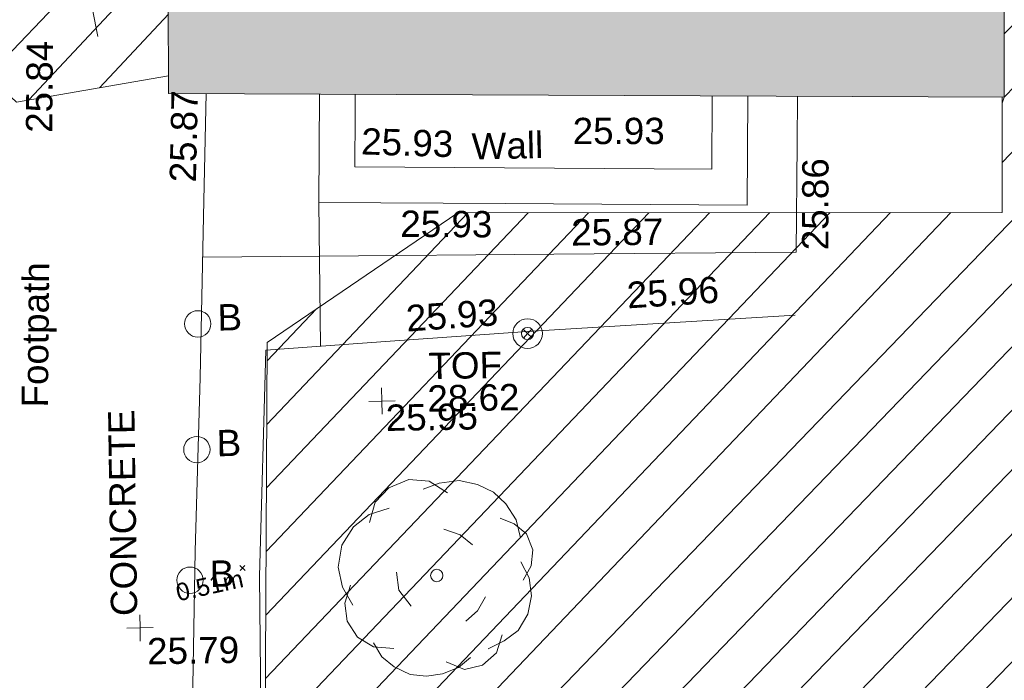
# Model space of a CAD drawing. Header units: millimetres. Extents: x -287732 to 520720, y -103372 to 287754.
# Tile 177 of 256: x -140667 to -126647, y 198267 to 207677. Entities that reach past the tile are written whole.
import ezdxf

# ---------------------------------------------------------------- set-up
doc = ezdxf.new("R2010")
doc.units = ezdxf.units.MM
doc.linetypes.add('IMPORT-UG_ELEC_QLB2 _2_', pattern=[2500, 1500, -300.0000000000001, 0, -50, 150, -300.0000000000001, 0, -200])
doc.linetypes.add('IMPORT-UG_ELEC_STREET LIGHTING_QLB2 _2_', pattern=[2700, 1500, -300.0000000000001, 0, -250, 150, -300.0000000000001, 0, -200])
for name, color, linetype, lineweight, true_color in [('00__TOPO__TOP_OF_FENCE_SYMBOL', 7, 'Continuous', 9, 0x666666), ('00_TOPO_FENCE', 7, 'Continuous', 9, 0x3f7f4f), ('00_TOPO_FOOTPATH', 7, 'Continuous', 9, 0xa50000), ('00_TOPO_FURN_BOLLARD', 7, 'Continuous', 9, 0x666666), ('00_TOPO_LEVEL_SPOT', 7, 'Continuous', 9, 0x666666), ('00_TOPO_TREE', 7, 'Continuous', 9, 0x666666), ('00_UAV_CONCRETE', 9, 'Continuous', 9, 0x808080), ('00_UAV_FENCE', 7, 'Continuous', 9, 0x264c2f), ('00_UAV_FOOTPATH', 7, 'Continuous', 9, 0xa50000), ('00_UAV_FURN_BOLLARD', 7, 'Continuous', 9, 0xff9f7f), ('00_UAV_LEVEL_SPOT', 7, 'Continuous', 9, 0x666666), ('00_UAV_TOP_OF_FENCE', 6, 'Continuous', 9, 0xff00ff), ('00_UAV_WALL', 7, 'Continuous', 9, 0x7c00a5), ('12333-PUM-2D-U-0001-C01 - Rev2_REVIT IMPORT_dwg', 7, 'Continuous', 9, 0x767676), ('A_RHA_Line', 7, 'Continuous', 9, 0x00a600), ('PUM-ELECTRIC-QLB2', 1, 'IMPORT-UG_ELEC_QLB2 _2_', 9, 0xff0000), ('PUM-UNABLE TO SURVEY', 190, 'Continuous', 9, 0x7f00ff)]:
    doc.layers.add(name, color=color, linetype=linetype, lineweight=lineweight, true_color=true_color)
for name, color, linetype, lineweight in [('00_UAV_SURVEY_TEXT', 7, 'Continuous', 9), ('A_RHA_Detail', 7, 'Continuous', 9), ('GEN-TEXT', 7, 'Continuous', 9)]:
    doc.layers.add(name, color=color, linetype=linetype, lineweight=lineweight)
doc.styles.add('Arial_1', font='arial.ttf', dxfattribs={"height": 250})
doc.styles.add('Swis721 Lt BT_2', font='swissl.ttf', dxfattribs={"height": 375})

# ---------------------------------------------------------------- blocks, each defined once
blk = doc.blocks.new('12333-PUM-2D-U-0001-C01 - Rev2_REVIT IMPORT_dwg_MSL_Bollard_2-2077182-Site Location Plan Proposed')
at = {"layer": '00_TOPO_FURN_BOLLARD', "color": 254, "true_color": 0xcccccc}
blk.add_circle((0, 0), 62.50000000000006, dxfattribs=at)
blk = doc.blocks.new('12333-PUM-2D-U-0001-C01 - Rev2_REVIT IMPORT_dwg_MM-2077200-Site Location Plan Proposed')
at = {"layer": '00_TOPO_LEVEL_SPOT', "color": 254, "true_color": 0xcccccc, "flags": 128}
for points in [[(500.0000000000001, 0), (0, 0), (0, 500.0000000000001)], [(0, -500.0000000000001), (0, 0), (-500.0000000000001, 0)]]:
    blk.add_lwpolyline(points, dxfattribs=at)
blk = doc.blocks.new('12333-PUM-2D-U-0001-C01 - Rev2_REVIT IMPORT_dwg_CONIFEROUS_TREE-2077251-Site Location Plan Proposed')
at = {"layer": '00_TOPO_TREE', "color": 254, "true_color": 0xcccccc, "flags": 128}
for points in [[(-1889.403682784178, 1545.875740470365), (-1717.639711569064, 2118.422311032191), (-1316.857112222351, 2519.204910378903), (-744.3105416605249, 2748.223538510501), (-171.763971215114, 2690.968881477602), (343.5279423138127, 2347.440939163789)], [(-343.5279423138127, 2461.950253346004), (114.5093140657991, 2633.714224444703), (687.0558846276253, 2690.968881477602), (1202.347798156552, 2576.459567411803), (1660.385054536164, 2347.440939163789), (2003.912996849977, 2003.912996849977), (2290.18628213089, 1545.875740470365), (2404.695596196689, 1030.583826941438)], [(-2404.695596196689, -801.5651986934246), (-2690.968881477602, -286.2732852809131), (-2805.478195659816, 286.2732852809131), (-2690.968881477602, 916.0745128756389), (-2347.440939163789, 1431.36642628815), (-1889.403682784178, 1774.894368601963), (-1316.857112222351, 1946.658339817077)], [(1832.149025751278, 1603.130397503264), (2232.93162509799, 1431.36642628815), (2576.459567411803, 1145.093141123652), (2748.223538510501, 687.0558846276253), (2690.968881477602, 229.0186282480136), (2461.950253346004, -171.763971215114)], [(229.0186282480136, 1316.857112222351), (687.0558846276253, 1145.093141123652), (1030.583826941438, 858.8198558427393)], [(2404.695596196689, 343.5279423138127), (2633.714224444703, -114.5093140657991), (2690.968881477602, -629.8012275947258), (2576.459567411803, -1145.093141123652), (2290.18628213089, -1603.130397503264), (1889.403682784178, -1889.403682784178), (1431.36642628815, -2118.422311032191)], [(-744.3105416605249, -858.8198558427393), (-1087.838483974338, -400.7825993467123), (-1145.093141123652, 114.5093140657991)], [(-1259.602455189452, -2061.167653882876), (-1832.149025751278, -2003.912996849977), (-2290.18628213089, -1717.639711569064), (-2576.459567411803, -1259.602455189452), (-2633.714224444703, -744.3105416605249), (-2461.950253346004, -229.0186282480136)], [(1374.111769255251, -629.8012275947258), (1145.093141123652, -1030.583826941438), (801.5651986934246, -1316.857112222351)], [(916.0745128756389, -2347.440939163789), (572.5465705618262, -2633.714224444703), (114.5093140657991, -2805.478195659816), (-343.5279423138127, -2862.732852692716), (-801.5651986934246, -2805.478195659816), (-1259.602455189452, -2576.459567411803), (-1603.130397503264, -2290.18628213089), (-1832.149025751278, -1889.403682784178)], [(1832.149025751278, -1717.639711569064), (1660.385054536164, -2232.93162509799), (1259.602455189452, -2576.459567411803), (744.3105416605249, -2690.968881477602), (229.0186282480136, -2461.950253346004)]]:
    blk.add_lwpolyline(points, dxfattribs=at)
at = {"layer": '00_TOPO_TREE', "color": 254, "true_color": 0xcccccc}
blk.add_circle((0, 0), 176.6246020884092, dxfattribs=at)
blk = doc.blocks.new('12333-PUM-2D-U-0001-C01 - Rev2_REVIT IMPORT_dwg_MSL_Bollard_2-2077239-Site Location Plan Proposed')
at = {"layer": '00_TOPO_FURN_BOLLARD', "color": 254, "true_color": 0xcccccc}
blk.add_circle((0, 0), 62.50000000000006, dxfattribs=at)
blk = doc.blocks.new('12333-PUM-2D-U-0001-C01 - Rev2_REVIT IMPORT_dwg_MSL_Node_LineworkTOF-2077248-Site Location Plan Proposed')
at = {"layer": '00__TOPO__TOP_OF_FENCE_SYMBOL', "color": 254, "true_color": 0xcccccc, "flags": 128}
for points in [[(165.3591892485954, 165.3591892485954), (0, 0), (-165.3591892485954, 165.3591892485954)], [(165.3591892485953, -165.3591892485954), (0, 0), (-165.3591892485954, -165.3591892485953)]]:
    blk.add_lwpolyline(points, dxfattribs=at)
at = {"layer": '00__TOPO__TOP_OF_FENCE_SYMBOL', "color": 254, "true_color": 0xcccccc}
for radius in [562.5594001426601, 233.853208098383]:
    blk.add_circle((0, 0), radius, dxfattribs=at)
blk = doc.blocks.new('12333-PUM-2D-U-0001-C01 - Rev2_REVIT IMPORT_dwg_UAV-2077255-Site Location Plan Proposed')
at = {"layer": '00_UAV_LEVEL_SPOT', "color": 254, "true_color": 0xcccccc, "flags": 128}
for points in [[(500.0000000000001, 0), (0, 0), (0, 500.0000000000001)], [(0, -500.0000000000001), (0, 0), (-500.0000000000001, 0)]]:
    blk.add_lwpolyline(points, dxfattribs=at)
blk = doc.blocks.new('12333-PUM-2D-U-0001-C01 - Rev2_REVIT IMPORT_dwg_MGS62954_T2_Galway_ITM_3d_Rev1-2077680-Site Location Plan Proposed')
at = {"layer": '00_TOPO_FENCE', "color": 254, "true_color": 0xcccccc, "flags": 128}
blk.add_lwpolyline([(533768215.8416362, 725757536.2187309), (533768191.1803311, 725754320.3365005), (533768114.3010144, 725751238.9276832), (533768092.3385236, 725747529.8456814), (533768029.1240534, 725743793.2849807), (533768026.670091, 725740809.8511417), (533770682.0758315, 725740753.2846724), (533775716.3029948, 725740630.0719427), (533777256.9058492, 725740597.3050126)], dxfattribs=at)
at = {"layer": '00_TOPO_FOOTPATH', "color": 254, "true_color": 0xcccccc, "flags": 128}
blk.add_lwpolyline([(533767303.1672249, 725757909.6274561), (533767105.5665622, 725752166.8425095), (533767123.0820006, 725747945.7849776), (533767021.4559379, 725743802.2015591), (533767040.9969133, 725740310.2921853), (533766997.6537306, 725736619.7766178), (533766880.0000001, 725736380), (533766790.0000001, 725736100.0000001), (533766700.0000001, 725735700.0000002), (533766670.0000001, 725735420.0000001), (533766660.0000001, 725735210.0000001), (533766700.0000001, 725735100), (533766870, 725734800.0000001), (533767013.2531131, 725734578.510957)], dxfattribs=at)
at = {"layer": '00_UAV_CONCRETE', "color": 254, "true_color": 0xcccccc, "flags": 128}
blk.add_lwpolyline([(533767485.9600952, 725762096.6913267), (533769148.2530694, 725762081.5211567), (533772484.420447, 725762050.9681522), (533775935.3655001, 725762019.3640002), (533775974.7793933, 725763567.1173319), (533775991.8826576, 725764238.7493912)], dxfattribs=at)
at = {"layer": '00_UAV_FENCE', "color": 254, "true_color": 0xcccccc}
blk.add_line((533769139.885732, 725760797.7272825), (533769153.2425001, 725762847.0455002), dxfattribs=at)
at = {"layer": '00_UAV_FENCE', "color": 254, "true_color": 0xcccccc, "flags": 128}
for points in [[(533766049.343, 725765264.1140001), (533765556.343, 725768016.1140002), (533765299.4290524, 725770204.0058656), (533765151.3430001, 725771465.1140001), (533765214.343, 725774952.114), (533765218.0465976, 725775193.8766215), (533765268.343, 725778477.1140002), (533765289.6681775, 725780192.5509583), (533765311.343, 725781936.114), (533765967.1050624, 725785124.2085831), (533766417.3429999, 725787313.1140001)], [(533768215.8416362, 725757536.2187309), (533768359.2425001, 725760756.0455003), (533770132.1299682, 725760850.707321), (533772086.2425, 725760955.0455), (533775125.2194812, 725761089.5275923), (533775905.2425001, 725761124.0455002)]]:
    blk.add_lwpolyline(points, dxfattribs=at)
at = {"layer": '00_UAV_FOOTPATH', "color": 254, "true_color": 0xcccccc, "flags": 128}
blk.add_lwpolyline([(533767303.1672249, 725757909.6274561), (533767419.3655, 725760384.3640002), (533767517.3635145, 725762904.1582536), (533767576.5013469, 725764424.7520202)], dxfattribs=at)
at = {"layer": '00_UAV_WALL', "color": 254, "true_color": 0xcccccc, "flags": 128}
for points in [[(533775288.4308901, 725764254.297573), (533775251.2425002, 725762701.0455), (533771805.9270388, 725762783.5341947), (533769153.2425002, 725762847.0455004), (533769190.1624538, 725764389.0857567)], [(533769698.3572268, 725764377.8532814), (533769691.2782266, 725764082.1838043), (533769673.5817074, 725763343.0510994), (533773933.0165372, 725763241.0705345), (533774755.236901, 725763221.3847075), (533774780.2361171, 725764265.5300484)]]:
    blk.add_lwpolyline(points, dxfattribs=at)
for name, p, xscale, yscale, zscale in [('12333-PUM-2D-U-0001-C01 - Rev2_REVIT IMPORT_dwg_MSL_Bollard_2-2077239-Site Location Plan Proposed', (533767398.3655001, 725761146.3640002), 3, 3, 3), ('12333-PUM-2D-U-0001-C01 - Rev2_REVIT IMPORT_dwg_MSL_Node_LineworkTOF-2077248-Site Location Plan Proposed', (533772092.3429999, 725760926.1139998), 0.375, 0.375, 0.375), ('12333-PUM-2D-U-0001-C01 - Rev2_REVIT IMPORT_dwg_UAV-2077255-Site Location Plan Proposed', (533770000.0000001, 725760000), 0.375, 0.375, 0.375), ('12333-PUM-2D-U-0001-C01 - Rev2_REVIT IMPORT_dwg_MSL_Bollard_2-2077239-Site Location Plan Proposed', (533767354.3655001, 725759356.364), 3, 3, 3), ('12333-PUM-2D-U-0001-C01 - Rev2_REVIT IMPORT_dwg_CONIFEROUS_TREE-2077251-Site Location Plan Proposed', (533770738.2425, 725757503.0455), 0.5, 0.5, 0.5), ('12333-PUM-2D-U-0001-C01 - Rev2_REVIT IMPORT_dwg_MSL_Bollard_2-2077182-Site Location Plan Proposed', (533767224.0277821, 725757497.497059), 3, 3, 3), ('12333-PUM-2D-U-0001-C01 - Rev2_REVIT IMPORT_dwg_MM-2077200-Site Location Plan Proposed', (533766500.9617341, 725756831.1542038), 0.375, 0.375, 0.375)]:
    blk.add_blockref(name, p, dxfattribs=dict(xscale=xscale, yscale=yscale, zscale=zscale))
at = {"layer": '00_TOPO_FURN_BOLLARD', "insert": (533767506.7861019, 725757771.6944089), "char_height": 375, "width": 398.9072968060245, "attachment_point": 1, "line_spacing_factor": 1.005061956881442, "style": 'Swis721 Lt BT_2'}
blk.add_mtext('B', dxfattribs=at)
at = {"layer": '00_TOPO_LEVEL_SPOT', "insert": (533766596.0808528, 725756683.8102245), "char_height": 375, "width": 1495.902363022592, "attachment_point": 1, "line_spacing_factor": 1.005061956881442, "style": 'Swis721 Lt BT_2'}
blk.add_mtext('25.79', dxfattribs=at)
at = {"layer": '00_UAV_CONCRETE', "color": 251, "true_color": 0x666666, "char_height": 375, "width": 1495.902363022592, "attachment_point": 1, "line_spacing_factor": 1.005061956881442, "style": 'Swis721 Lt BT_2'}
for s, insert, rotation in [('25.86', (533776019.6665547, 725762044.9340991), 88.88215646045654), ('25.87', (533772738.9451434, 725762543.8875607), 359.47529332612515)]:
    blk.add_mtext(s, dxfattribs=dict(at, insert=insert, rotation=rotation))
at = {"layer": '00_UAV_FENCE', "color": 251, "true_color": 0x666666, "char_height": 375, "width": 1495.902363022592, "attachment_point": 1, "line_spacing_factor": 1.005061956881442, "style": 'Swis721 Lt BT_2'}
for s, insert, rotation in [('25.96', (533773506.5145847, 725761634.2139739), 2.658910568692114), ('25.93', (533770355.3696095, 725761358.5620514), 3.056357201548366)]:
    blk.add_mtext(s, dxfattribs=dict(at, insert=insert, rotation=rotation))
at = {"layer": '00_UAV_FOOTPATH', "color": 251, "true_color": 0x666666, "char_height": 375, "attachment_point": 1, "line_spacing_factor": 1.005061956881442, "style": 'Swis721 Lt BT_2'}
for s, insert, width, rotation in [('25.84', (533764998.3523666, 725763911.794549), 1495.902363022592, 88.48733343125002), ('25.87', (533767032.223482, 725763173.2149634), 1495.902363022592, 87.77281644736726), ('Footpath', (533764868.7006461, 725760001.8865716), 2436.183848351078, 88.46989210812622)]:
    blk.add_mtext(s, dxfattribs=dict(at, insert=insert, width=width, rotation=rotation))
at = {"layer": '00_UAV_FURN_BOLLARD', "color": 251, "true_color": 0x666666, "char_height": 375, "width": 398.9072968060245, "attachment_point": 1, "line_spacing_factor": 1.005061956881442, "style": 'Swis721 Lt BT_2'}
for insert in [(533767681.1238198, 725761420.5613501), (533767637.1238198, 725759630.5613501)]:
    blk.add_mtext('B', dxfattribs=dict(at, insert=insert))
at = {"layer": '00_UAV_LEVEL_SPOT', "insert": (533770051.8765643, 725759949.1441548), "char_height": 375, "width": 1495.902363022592, "attachment_point": 1, "line_spacing_factor": 1.005061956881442, "style": 'Swis721 Lt BT_2'}
blk.add_mtext('25.95', dxfattribs=at)
at = {"layer": '00_UAV_SURVEY_TEXT', "color": 251, "true_color": 0x666666, "insert": (533766090.6285099, 725757003.9371884), "char_height": 375, "width": 3286.236302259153, "attachment_point": 1, "rotation": 89.82464656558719, "line_spacing_factor": 1.005061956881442, "style": 'Swis721 Lt BT_2'}
blk.add_mtext('CONCRETE', dxfattribs=at)
at = {"layer": '00_UAV_TOP_OF_FENCE', "color": 251, "true_color": 0x666666, "char_height": 375, "attachment_point": 1, "line_spacing_factor": 1.005061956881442, "style": 'Swis721 Lt BT_2'}
for s, insert, width in [('TOF', (533770672.0208023, 725760676.1106071), 1163.479615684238), ('28.62', (533770649.5971605, 725760212.7339023), 1495.902363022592)]:
    blk.add_mtext(s, dxfattribs=dict(at, insert=insert, width=width))
at = {"layer": '00_UAV_WALL', "color": 251, "true_color": 0x666666, "char_height": 375, "attachment_point": 1, "line_spacing_factor": 1.005061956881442, "style": 'Swis721 Lt BT_2'}
for s, insert, width, rotation in [('25.93', (533772787.0952061, 725763987.6954595), 1495.902363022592, 359.03168818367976), ('25.93', (533769780.5851049, 725763894.5627518), 1495.902363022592, 357.21958015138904), ('Wall', (533771341.0762428, 725763791.9792938), 1130.237340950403, 0.3682163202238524), ('25.93', (533770311.3856267, 725762710.3910826), 1495.902363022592, 358.6284706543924)]:
    blk.add_mtext(s, dxfattribs=dict(at, insert=insert, width=width, rotation=rotation))
blk = doc.blocks.new('12333-PUM-2D-U-0001-C01 - Rev2_REVIT IMPORT_dwg-1620468-Site Location Plan Proposed')
at = {"layer": 'PUM-UNABLE TO SURVEY', "true_color": 0xffffd4}
h = blk.add_hatch(dxfattribs=at)
h.set_pattern_fill('FP_12', style=0, pattern_type=2)
h.set_pattern_definition([(45, (-533641079.65, -725615854.3560001), (-441.9417382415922, 441.9417382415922), [])])
h.paths.add_polyline_path([(140970.3501529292, 120250.643821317), (146061.3501528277, 120366.6438213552), (148091.0699788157, 121467.5355084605), (149767.1471665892, 121400.7882925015), (149826.3501529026, 121708.6438212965), (151731.350152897, 121403.8438213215), (151716.9389013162, 121323.1408124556), (153551.3057733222, 121250.0899514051), (153560.1501529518, 121480.0438212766), (155503.2501529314, 121480.0438212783), (155503.2501529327, 121172.3567455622), (157605.3501529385, 121088.6438213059), (157065.3501529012, 144482.6438213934), (175086.350152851, 144480.6438212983), (176746.3501528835, 146023.6438213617), (172843.7316528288, 147528.9658213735), (173338.6739911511, 175796.3692980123), (140026.0186528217, 176401.9833213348), (140028.2829734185, 176531.7061614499), (138356.741365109, 176568.5343297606), (138112.5926718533, 163525.9954559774), (137857.9316529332, 148319.2853214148), (137827.9418640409, 148319.8087951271), (137797.2156320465, 146678.3983150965), (130049.3501528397, 146808.6438212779), (127301.3501529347, 145010.6438213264), (126845.3501529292, 124909.6438213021), (140019.3501529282, 124510.6438213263), (140924.4375823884, 120456.3089638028)])
h.paths.add_polyline_path([(142549.2501529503, 122013.4438213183), (141939.6501528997, 128109.4438213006), (145140.0501528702, 128414.243821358), (145711.5501528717, 122318.2438213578), (143523.3984174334, 122107.3376299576)])
h.paths.add_polyline_path([(156227.1501528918, 122394.4438213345), (156227.1501528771, 122799.1296352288), (149501.6245217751, 123012.8231277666), (149504.2240842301, 123174.8324217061), (149445.3501529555, 122546.8438213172), (148264.2501528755, 122623.0438212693), (148378.550152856, 123842.2438212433), (149559.6501529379, 123766.0438213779), (149517.1038931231, 123312.2170499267), (152873.8338432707, 123055.7519301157), (156227.1501528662, 123099.0105069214), (156227.1501528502, 123537.4438213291), (157370.1501528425, 123537.4438212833), (157370.1501528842, 122394.4438212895), (156679.7991877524, 122394.4438213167)])
h.paths.add_polyline_path([(135386.4501529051, 126509.2438213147), (129290.4501528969, 126661.6438213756), (129366.6501529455, 129404.8438212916), (135462.6501529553, 129252.4438213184)])
h.paths.add_polyline_path([(133748.1501529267, 131005.0438212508), (130700.1501528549, 131309.8438213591), (131385.9501529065, 137405.8438213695), (134395.8501528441, 137101.0438213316), (133774.8328444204, 131256.1750353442)])
h.paths.add_polyline_path([(123791.3501529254, 148495.6438213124), (125962.8758490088, 148831.2361022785), (126057.907814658, 154829.4881495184), (124252.3501529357, 176312.6438213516), (119637.3501528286, 179332.6438213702), (91445.35015290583, 180677.6438213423), (91482.35015291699, 179887.643821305), (123767.2119867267, 148519.0968936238)])
h.paths.add_polyline_path([(195364.0617147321, 187389.5906704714), (138295.3501528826, 199555.6438213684), (100054.3501528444, 198088.6438213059), (99954.35015286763, 197228.6438213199), (107251.4784825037, 197782.5141120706), (122069.3501528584, 198129.6438213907), (132241.3501528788, 197737.6438212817), (136290.3501528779, 198486.6438213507), (136971.651110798, 197569.6615461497), (136433.5006318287, 189862.6526837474), (173568.1456173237, 188304.2714601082), (173574.3584918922, 188602.3933637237), (183059.4321529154, 188452.4238212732), (183056.4645273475, 188282.4086663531), (185602.4321528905, 188263.4238213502), (185594.3357990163, 187799.5840185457), (194908.7873000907, 187408.6965781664)])
at = {"layer": 'GEN-TEXT', "color": 253, "true_color": 0xaaaaaa}
for p, q in [((126859.9948137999, 141768.2884823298), (126930.7054919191, 141838.999160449)), ((126930.7054919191, 141768.2884823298), (126859.9948137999, 141838.999160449))]:
    blk.add_line(p, q, dxfattribs=at)
at = {"layer": 'PUM-UNABLE TO SURVEY', "color": 7, "true_color": 0xffffd4, "flags": 128}
for points in [[(125962.8758490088, 148831.2361022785), (123791.3501529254, 148495.6438213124), (91482.35015291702, 179887.643821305)], [(149767.1471665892, 121400.7882925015), (148088.3501528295, 121467.6438213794), (146061.3501528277, 120366.6438213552), (140970.3501529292, 120250.643821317), (140019.3501529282, 124510.6438213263), (126845.3501529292, 124909.6438213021), (127301.3501529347, 145010.6438213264), (130049.3501528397, 146808.6438212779), (137797.2156320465, 146678.3983150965), (137827.9444721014, 148319.9481190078)]]:
    blk.add_lwpolyline(points, dxfattribs=at)
blk.add_blockref('12333-PUM-2D-U-0001-C01 - Rev2_REVIT IMPORT_dwg_MGS62954_T2_Galway_ITM_3d_Rev1-2077680-Site Location Plan Proposed', (-533641079.6498471, -725615854.3561786))
at = {"layer": 'PUM-ELECTRIC-QLB2', "insert": (126396.8696666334, 141685.4970463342), "char_height": 250, "width": 1160.025439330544, "attachment_point": 2, "rotation": 11.45778992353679, "line_spacing_factor": 0.9417779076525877, "style": 'Arial_1'}
blk.add_mtext('0.51m', dxfattribs=at)

msp = doc.modelspace()

# ---------------------------------------------------------------- hatches: boundary and pattern name
at = {"layer": 'A_RHA_Detail', "true_color": 0xc0c0c0}
h = msp.add_hatch(color=9, dxfattribs=at)
h.paths.add_polyline_path([(-80880.60083809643, -68502.79057078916), (-80400.865924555, -68483.41509113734), (-80400.865924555, -62984.64684185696), (-24474.85765177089, -63009.32043784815), (-24456.14471271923, -50840.30023858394), (-36622.55041039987, -50831.65104353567), (-36622.55041039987, -44228.57792613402), (-50959.0526582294, -44218.38599194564), (-50959.0526582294, -42573.78171514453), (-54563.9325804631, -42571.21897729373), (-54565.69773352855, -45054.17447474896), (-92408.82109321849, -45027.27149621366), (-92411.78875845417, -49201.74309222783), (-100061.9988811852, -49201.74309222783), (-100052.2214449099, -64852.82557838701), (-86120.90825229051, -64852.82557838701), (-86092.1662649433, -62957.90041523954), (-84861.10047608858, -62957.90041523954), (-84854.79052929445, -68240.109737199), (-80870.60226892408, -68240.10973722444)])
h.paths.add_polyline_path([(-137238.9269902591, -68461.9384092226), (-132719.7426408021, -68433.0633692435), (-132847.0731201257, -62850.04282283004), (-130454.6837966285, -62916.63108078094), (-130498.2830220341, -61355.85393642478), (-117581.136331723, -61423.42893438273), (-117492.3908565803, -49183.91309190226), (-125136.5200282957, -49178.47881952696), (-125133.572703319, -45032.61887136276), (-163007.1824077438, -45005.6942194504), (-163007.1824076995, -44090.2963411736), (-163123.8521269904, -44090.21339942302), (-163122.6389897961, -42383.75184302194), (-166563.8543419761, -42383.75184298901), (-166565.034908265, -44044.39824208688), (-193158.4656786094, -44025.49275805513), (-193195.152889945, -62863.65652504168), (-137269.7106414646, -62916.63108078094), (-137254.3708868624, -65679.90523788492)])
h.paths.add_polyline_path([(120310.9497607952, -32334.28230164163), (120312.4652266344, -31610.73011961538), (133451.2244789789, -31638.24899384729), (133469.2230092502, -19717.98315780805), (121295.7536929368, -19692.48606430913), (121319.8434528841, -8190.941560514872), (112277.0825930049, -8172.001674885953), (112263.1770823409, -14811.1234547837), (78285.85310969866, -14739.95861438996), (78292.82277619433, -8167.077575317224), (75241.99098605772, -8160.673431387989), (69355.76844233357, -8152.931592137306), (69353.6659720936, -9156.74635762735), (68372.60878945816, -9154.691552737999), (68372.60878945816, -13705.52853215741), (69333.7233474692, -13707.54156770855), (69325.07112547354, -16249.53369228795), (66623.4489111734, -16249.53369228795), (66619.79243935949, -17995.29925530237), (65989.07757494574, -17995.2992552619), (65985.44262772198, -19730.78799483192), (57152.23993377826, -19712.28702421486), (57127.42535098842, -31559.89463417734), (70277.87165424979, -31587.43801817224), (70277.87165431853, -32271.7414715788), (78263.96947909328, -32285.12944888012), (78266.62661740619, -31019.79372153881), (112335.8856506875, -31091.15111860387), (112335.8856506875, -32317.57330553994), (119781.4233959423, -32333.17321913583)])
h.paths.add_polyline_path([(7503.717409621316, -1791.439263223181), (15482.43097392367, -674.0213231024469), (15484.0826588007, 148.1327206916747), (56188.28042539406, 205.5276654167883), (56155.84326007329, 14338.3166313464), (18016.62665935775, 14236.48149539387), (17967.9025208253, 34313.18372071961), (21727.10644863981, 34324.0692624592), (21708.90974962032, 40608.10218321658), (18009.66447159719, 40608.10218321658), (17995.54603706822, 45483.75063442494), (9770.084204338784, 45420.6329473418), (3966.213879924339, 45446.76585222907), (3984.771235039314, 14176.56786832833), (1023.062455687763, 14176.56786837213), (-276.5134647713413, 14190.52623461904), (-231.6790044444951, 5968.135265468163), (-226.4491536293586, 193.7444677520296), (553.0869992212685, 183.4716499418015), (7477.609307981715, 143.2867586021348), (7488.638446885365, -674.0213231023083)])
h.paths.add_polyline_path([(77755.59663317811, 53.47451145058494), (77729.51881611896, 1699.844979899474), (94464.47132486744, 1659.976083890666), (94606.37913471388, 17991.390236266), (88810.4190114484, 18015.03260816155), (88799.89418497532, 14436.74271609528), (69413.88950349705, 14457.8773889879), (69377.35724448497, 99.62816357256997), (75241.99098605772, 67.32134432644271)])
h.paths.add_polyline_path([(61252.12079701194, 46453.95617366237), (105774.7348988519, 46472.68783506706), (105768.2642198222, 61852.61234306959), (92285.13876309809, 61852.61234306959), (92308.59670399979, 65784.30757140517), (96107.4668000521, 65767.60445243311), (96059.68081117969, 75209.20847378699), (101084.8427276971, 75071.88872764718), (104988.0046543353, 74765.36560406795), (108403.6894220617, 74363.8408943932), (112009.2703903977, 73787.25420861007), (115645.3524815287, 73049.69667206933), (116890.8108051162, 72761.69136252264), (120208.9929833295, 71893.18353872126), (120865.241739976, 71703.68484519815), (124135.6329506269, 70669.67317906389), (127435.6253142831, 69480.50055823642), (127820.4368670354, 69394.93141813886), (128274.3081769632, 69331.69585753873), (128731.8791144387, 69306.66104516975), (129189.9401488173, 69320.00258290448), (129645.2782985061, 69371.62688826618), (130094.6997111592, 69461.17185603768), (130535.0520071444, 69588.00939074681), (130963.246434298, 69751.24981927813), (131376.2795165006, 69949.74812590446), (131771.2541232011, 70182.11198903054), (132162.5575600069, 70460.5404660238), (132496.0921583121, 70741.69081113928), (132820.871367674, 71064.98072578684), (133117.4593294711, 71414.31364272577), (133383.77568926, 71787.23923950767), (133616.5473239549, 72178.5372844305), (133817.1647262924, 72590.54524898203), (133982.6025969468, 73017.89547513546), (134111.7005086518, 73457.59040801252), (134203.5529320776, 73906.54590458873), (134257.5155883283, 74361.61286216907), (134272.5462649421, 74819.5993153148), (134250.5259875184, 75277.29281745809), (134189.6227572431, 75731.48297747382), (134090.9274700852, 76178.98397757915), (133955.1324028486, 76616.65691993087), (133783.1900598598, 77041.43184345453), (133576.3064937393, 77450.32925647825), (133335.932843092, 77840.48103920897), (133063.7551572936, 78209.15055532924), (132761.6825665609, 78553.75185442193), (132431.8338935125, 78871.8678050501), (132076.5227905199, 79161.26705197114), (131698.2415080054, 79419.91966861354), (131299.6434187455, 79646.01139197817), (131093.5942456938, 79746.34209763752), (132146.0467355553, 83110.22226145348), (122787.7632953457, 86282.54285518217), (121604.3555412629, 82800.3591886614), (117095.9864227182, 83870.84033785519), (116841.9598400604, 83526.35449572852), (116120.5435466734, 91221.93611972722), (110237.7341284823, 91274.27491021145), (110194.3680786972, 90435.39030214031), (104988.0046543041, 90486.49901390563), (104973.2761846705, 94309.82427956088), (103746.1314668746, 94309.8242795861), (103839.9937121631, 122852.1474271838), (96365.09202306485, 122931.9599470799), (96350.3400238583, 123952.4168585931), (104555.5505249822, 123902.1925226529), (104607.3234458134, 120248.5396156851), (125502.5015002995, 120134.1933400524), (125662.0200253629, 137657.3796882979), (114479.5865733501, 137699.2256881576), (114382.306264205, 129149.9458158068), (104644.159003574, 129187.9975073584), (104577.9931702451, 126217.3903144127), (101184.4926406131, 126159.1566967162), (101264.6166812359, 135959.2655565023), (89967.23178808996, 135988.8856164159), (89927.63362986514, 125823.6463181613), (93630.53562302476, 125840.7948842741), (93580.65688892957, 122931.9599470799), (88697.38835376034, 122904.7310126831), (88679.3898954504, 95739.09143775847), (86378.25848996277, 95739.09143775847), (86378.18187189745, 96178.1008337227), (83279.50743284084, 96200.92083327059), (83273.62493422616, 95735.74732133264), (70169.67509619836, 95733.22421950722), (70166.26842742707, 96272.07409347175), (66674.99731294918, 96257.14073655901), (66654.74538556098, 95755.71092136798), (65784.77231079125, 95755.71092136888), (65887.65094984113, 117470.630565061), (53473.3427162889, 117487.9046429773), (53434.44066309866, 98570.46349063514), (40649.41626916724, 98570.46349063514), (40610.16711559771, 94406.01479078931), (38853.82372868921, 94410.36303440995), (38848.65589191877, 89463.65332729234), (40612.46601912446, 89518.45976927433), (40665.38257362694, 86257.73741128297), (38372.19584460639, 86305.72309285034), (38369.79374539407, 76901.0507917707), (50937.9512507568, 76944.40198294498), (50922.88567286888, 74598.78180889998), (56484.9061132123, 74588.85093771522), (56484.9061132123, 75194.85181995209), (92465.4037153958, 75233.0258166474), (92645.92783662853, 71766.64845094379), (89810.55521366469, 69362.83965827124), (85313.16173974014, 69360.94750420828), (85313.16173974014, 66907.4050808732), (75210.14498263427, 66903.15451589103), (75210.14498263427, 63815.70944550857), (70819.40014309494, 63815.70999200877), (70819.21601505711, 64253.35708059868), (69456.83415683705, 64253.35708059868), (69455.7195737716, 66901.99623166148), (61303.32856759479, 66898.5668068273), (61304.56054988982, 63970.32021231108), (70500.41048208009, 63970.32021219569), (70500.4088543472, 61852.59006207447), (61245.6438848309, 61848.69637488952), (61252.03558504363, 46656.49344428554)])
h.paths.add_polyline_path([(-17153.16561239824, 48569.32684293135), (-17153.16561224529, 60770.38083685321), (-29362.88357759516, 60774.70428694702), (-29362.88357759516, 67399.20394580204), (-43507.24466814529, 67405.01911303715), (-43488.5313307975, 69093.07334175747), (-45766.41866231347, 69109.32868388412), (-45794.3462003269, 67405.01911303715), (-47272.11273194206, 67404.2124544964), (-47272.44887633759, 66454.91798908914), (-86004.56386332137, 66468.63299519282), (-86006.66970787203, 60521.58362721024), (-92662.87722510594, 60521.58362721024), (-92665.2138765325, 50184.35611932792), (-79752.0168396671, 50179.78309939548), (-79752.016597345, 48591.4932381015), (-17157.7163123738, 48569.32845417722)])
h.paths.add_polyline_path([(-201056.4185878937, 48628.75479108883), (-138377.9751621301, 48634.64535779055), (-138377.9751621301, 50133.28201003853), (-125467.710581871, 50134.49626164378), (-125468.6909603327, 60566.1903686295), (-132186.8595614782, 60565.86652591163), (-132187.4203588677, 66533.0197876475), (-170643.3098734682, 66805.61809689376), (-170643.3098732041, 67738.78475848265), (-200340.0100486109, 67488.93693764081), (-200348.7171487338, 60827.78025104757), (-201057.5650552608, 60827.71357558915), (-201056.6510294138, 51102.04313372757)])
h.paths.add_polyline_path([(-240051.5126725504, 54769.19491160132), (-239444.490259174, 54811.10754483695), (-239186.5396223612, 54841.92927608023), (-238764.8191577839, 54940.98166103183), (-238382.4735933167, 55122.46891388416), (-237990.3402229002, 55354.87497234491), (-237269.2031023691, 55936.21515020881), (-237032.4836384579, 56225.56611516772), (-236793.0039602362, 56569.31473944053), (-236554.5880578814, 57004.26389721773), (-236432.7219585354, 57267.46508908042), (-236300.081527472, 57753.26238983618), (-236250.7285154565, 58017.17885684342), (-236235.6490609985, 58516.21786804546), (-236233.2538429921, 58987.85640053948), (-236213.7029795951, 59823.48083769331), (-236363.8287855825, 59820.86038205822), (-236634.0279869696, 60698.06075827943), (-236391.9547756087, 61432.19726339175), (-236225.4740089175, 61435.10319600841), (-236201.6036569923, 62637.68779596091), (-232563.5271750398, 62639.28734435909), (-232563.5271750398, 63049.03842404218), (-232732.1945866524, 63049.15302218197), (-232860.1521277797, 63457.95890274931), (-232731.606808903, 63914.24862697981), (-232560.8209656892, 63914.24862697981), (-232515.1276847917, 70598.00033009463), (-240628.6947849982, 70598.85496273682), (-240629.7923196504, 72350.98321577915), (-246412.6011212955, 72347.36085933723), (-246412.6011212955, 70616.45923936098), (-254449.5805725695, 70618.60952619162), (-254454.637144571, 70754.06491720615), (-254469.7140363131, 73191.66276250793), (-263883.2532625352, 73267.83063688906), (-263902.4181505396, 68260.74348553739), (-263714.8217520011, 68259.82096572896), (-263552.9672900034, 67819.65434396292), (-263719.0883117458, 67392.2068408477), (-263913.6298699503, 67392.20684284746), (-263956.7001913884, 58633.76423459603), (-260181.1963171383, 58611.22607638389), (-260192.3146983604, 56354.25111579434), (-257184.684388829, 56339.46086021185), (-257213.4419957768, 57092.93866021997), (-257338.5163846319, 57093.27331223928), (-257471.0109294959, 57531.74572308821), (-257338.5163845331, 58062.22513696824), (-257203.4956297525, 58064.06881289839), (-257173.5751889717, 58598.54056692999), (-256478.2273617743, 58575.27357994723), (-256478.2273617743, 58788.51859473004), (-256013.0091299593, 58911.92701534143), (-255397.0786664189, 58780.99767617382), (-255397.0786664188, 58595.982422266), (-243809.885361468, 58585.92793201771), (-243805.3570672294, 58352.04527760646), (-243740.939469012, 57884.52572680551), (-243619.0830608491, 57421.84877545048), (-243424.3877545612, 56943.65915412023), (-243247.1437899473, 56608.24157713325), (-243003.0710579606, 56249.99021479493), (-242732.2093200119, 55932.75703082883), (-242371.7230178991, 55603.12658811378), (-242141.255125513, 55424.88676767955), (-241804.9643037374, 55216.88439822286), (-241529.4640827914, 55077.02869055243), (-241100.6275144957, 54917.18295003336), (-240836.2134980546, 54840.82833176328), (-240453.4486195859, 54788.60784130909), (-240218.9578693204, 54777.28227442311)])
h.paths.add_polyline_path([(40276.69022552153, 59895.36417752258), (40328.62676029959, 69196.9439153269), (36588.99968785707, 69217.8245910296), (36619.46637569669, 74674.25962428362), (32264.36460078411, 74687.02318924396), (32233.48293867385, 69156.26826306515), (11916.69390495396, 69269.70959686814), (11966.66200111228, 78218.75165974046), (29087.509017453, 78123.15526808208), (29143.44567205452, 88141.1370047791), (15719.348796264, 88216.09212953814), (15732.60379610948, 90589.9978889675), (4594.294101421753, 90652.19003489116), (4525.129359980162, 78265.12250449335), (10096.76365553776, 78234.01258731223), (10077.43887221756, 74773.03821910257), (4547.641142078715, 74803.91453678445), (4465.579974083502, 60107.1600234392), (19125.89094760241, 60025.30234268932), (19139.86249374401, 62527.53804644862), (31738.59196305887, 62457.19146404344), (31724.55430858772, 59943.11609815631), (38369.79364225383, 59906.01157293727)])
h.paths.add_polyline_path([(-246083.0241259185, 72334.29150213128), (-246083.0594797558, 72334.30275087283), (-246208.2905500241, 72334.29150213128)])
h.paths.add_polyline_path([(-114575.3004830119, 112178.0758695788), (-114575.3246435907, 112178.0758695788), (-114707.2752166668, 115801.5811617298)])
h.paths.add_polyline_path([(-154699.9178765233, 101760.4080976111), (-114382.050333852, 101776.0542914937), (-114382.050333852, 106926.9360164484), (-113755.641395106, 106927.1792101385), (-113757.5507412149, 111847.2721531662), (-114431.6837526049, 111847.2721531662), (-114431.8097758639, 112178.0758695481), (-114575.3004830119, 112178.0758695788), (-114578.9984943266, 121707.2390833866), (-123056.9849702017, 121707.2390833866), (-123068.8201032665, 156452.7036899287), (-119381.2340625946, 156454.1348067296), (-119381.2340625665, 160165.8597952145), (-115501.031452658, 160167.3662801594), (-115503.3750945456, 166206.5793118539), (-132411.7987151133, 166599.6604729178), (-132411.8243278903, 166665.6603411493), (-135275.0124468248, 166664.5490317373), (-135275.0124468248, 166628.1883101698), (-135911.3205076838, 166628.1944502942), (-135911.3479256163, 166352.1604668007), (-152521.1633846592, 166345.7146753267), (-152518.3680955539, 159142.6836790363), (-150699.3133726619, 159117.9265656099), (-150758.5477087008, 122560.691203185), (-151059.2005266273, 122560.691203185), (-151061.0981347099, 121302.4374932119), (-154138.3148337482, 121372.6012653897), (-154138.3148337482, 121865.1834517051), (-154704.3888425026, 121867.2611370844), (-154688.5451973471, 119352.3937021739), (-154745.5933227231, 119352.3715636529), (-154745.5763474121, 118722.1532660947), (-160794.1544526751, 118748.7442832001), (-160794.1544526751, 119410.5425977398), (-163852.1622693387, 119422.408321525), (-163855.0715294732, 118762.2003111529), (-167568.6765459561, 118778.5256058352), (-166634.6619849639, 124395.1277019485), (-166930.050559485, 124500.0918161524), (-167568.6765459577, 124707.6250903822), (-168028.2173235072, 124841.3808647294), (-168630.5006276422, 124991.3056740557), (-169238.2056069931, 125117.4693074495), (-169850.3952285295, 125219.6772876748), (-170466.1255403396, 125297.7720169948), (-171089.11025998, 125351.8553033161), (-171704.4065937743, 125381.1774255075), (-172325.0479971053, 125386.3595015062), (-172782.2248668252, 125374.5832362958), (-173401.7764235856, 125337.4554476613), (-174109.844898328, 125263.4341236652), (-174634.1213722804, 125190.4100126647), (-175245.0145766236, 125080.719099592), (-176047.1958093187, 124895.7675260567), (-176665.4852587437, 124724.7228134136), (-177045.3001228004, 124609.1129151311), (-177631.5127792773, 124405.2077276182), (-176665.4852586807, 118818.5158794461), (-177558.9402083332, 118822.4435768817), (-177662.2853368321, 125263.4341236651), (-176365.3912351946, 126542.9270807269), (-159462.2970490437, 126319.910391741), (-157057.7396790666, 128609.0850976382), (-157060.6673204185, 136153.1661957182), (-158638.8016610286, 137740.2441626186), (-159352.3735831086, 137740.2441626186), (-161634.4140634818, 140201.1078539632), (-168727.9404945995, 140256.8191146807), (-171035.0401161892, 137942.8847305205), (-174184.1459014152, 137942.8847305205), (-176460.1167434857, 140292.2858551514), (-177341.6856934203, 140292.2858551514), (-177341.7113613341, 140358.4281613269), (-183428.5803825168, 140356.0660244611), (-185921.6385985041, 137917.4639994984), (-185921.6385985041, 131757.3091155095), (-186906.8767412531, 131756.9267733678), (-187725.3914540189, 130809.9989183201), (-187724.058890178, 127376.1828148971), (-186481.0281350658, 126304.5577463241), (-186479.4846754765, 122327.2959175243), (-185176.2828158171, 121059.4673825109), (-180304.1129154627, 121059.4673824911), (-180304.1136492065, 118802.0484409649), (-193555.3706955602, 118802.0484409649), (-193555.368699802, 133117.8341649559), (-192593.6442938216, 133118.2073819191), (-192593.6442938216, 134200.8158367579), (-192224.6284783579, 134200.9592041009), (-192225.5653014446, 136615.0101267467), (-192595.0012460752, 136615.0101267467), (-192595.4357332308, 137734.4745165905), (-193589.2709668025, 137734.4746851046), (-193589.2685988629, 147474.570583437), (-193163.2062206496, 147492.8644732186), (-192765.7252967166, 147531.087133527), (-192359.9383250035, 147589.5931622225), (-192199.8207947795, 147616.5827294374), (-191882.7548926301, 147682.9245600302), (-191568.5380070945, 147761.6632019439), (-191257.654638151, 147852.677242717), (-190828.6072909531, 148002.2045655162), (-190647.7999969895, 148070.9514233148), (-190349.7690789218, 148197.8750094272), (-190056.9509284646, 148336.4013817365), (-189769.797051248, 148486.3169427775), (-189405.3590254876, 148698.0567944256), (-189132.906026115, 148873.2749095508), (-188867.542109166, 149059.0543929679), (-188609.6764469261, 149255.1087866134), (-188354.9814055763, 149465.3525772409), (-188079.6339208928, 149713.879248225), (-187884.9836199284, 149901.8220103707), (-187545.928247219, 150265.8040604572), (-187446.29984479, 150378.3960832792), (-187241.3270201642, 150629.2310214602), (-187046.3599558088, 150887.9197697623), (-186861.6992771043, 151154.0634500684), (-186546.1373636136, 151669.829875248), (-186524.4196769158, 151707.0632450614), (-163675.2898318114, 151669.829875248), (-163687.5843045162, 148134.07679455), (-157303.6541541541, 148136.492106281), (-157303.6541541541, 155759.91501608), (-157557.4317586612, 155765.0384228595), (-157555.9168973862, 166678.0466575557), (-187009.2021991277, 166699.7464767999), (-187013.0952111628, 162054.4009359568), (-188707.17754695, 162044.5925187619), (-188705.9961892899, 155021.5333641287), (-188737.9999316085, 154650.5326604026), (-188799.0133969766, 154283.1866125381), (-188857.2045401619, 154035.4341107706), (-188966.1106131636, 153679.3368924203), (-189102.6200311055, 153332.8820747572), (-189265.8911675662, 152998.2056672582), (-189454.9174011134, 152677.371060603), (-189645.2484685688, 152421.3220123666), (-189916.9563410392, 152104.2450531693), (-190212.7041973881, 151809.4634871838), (-190530.6686598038, 151538.7947471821), (-190868.8893671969, 151293.9075915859), (-191225.281078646, 151076.3118324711), (-191597.6465194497, 150887.3490191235), (-192092.8415776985, 150682.5621956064), (-192519.2468154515, 150561.8451365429), (-192903.8930791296, 150482.240889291), (-193187.215491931, 150440.8868273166), (-193594.1866364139, 150407.1257787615), (-193594.5952989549, 151459.9895227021), (-205369.2399268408, 151455.4201247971), (-205354.4523517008, 113350.0822379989), (-207187.1580384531, 113349.3710182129), (-207184.3024929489, 105991.0636522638), (-205312.8748221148, 105991.1901500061), (-205311.2362476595, 101769.6553082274), (-175488.6451201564, 101781.2285901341), (-175488.6451201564, 110889.6985621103), (-154703.4627663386, 110897.5679794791), (-154700.2792295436, 102691.5597281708)])
h.paths.add_polyline_path([(193735.9435693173, 113047.8274774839), (208865.0938716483, 114991.0266430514), (208976.1154123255, 114126.6471160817), (216447.8967332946, 115086.3281915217), (216038.7305308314, 118271.9702413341), (232648.5073383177, 120405.3421626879), (233425.993615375, 114352.0734369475), (240632.2017567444, 115277.6440988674), (239854.8412683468, 121329.9334727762), (256406.8682407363, 123455.8879629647), (257091.7572256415, 118089.1198988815), (264572.2871227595, 119040.8180953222), (261877.8350555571, 138524.7609215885), (259178.7147038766, 138221.6086035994), (259197.3483655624, 137439.0084132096), (254686.1480587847, 136897.0007612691), (255412.6810205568, 131314.8303176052), (240852.7447969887, 129522.4514056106), (239771.0426543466, 137918.8519126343), (240649.5822431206, 138010.1984551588), (240062.3063116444, 142776.6750342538), (239165.7694642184, 142685.0143484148), (237630.9646614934, 151018.3171732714), (266172.8791088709, 154560.7889781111), (271297.1876944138, 142612.4006970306), (276531.7397502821, 144861.098714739), (274941.5029779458, 148527.9037281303), (302074.5307653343, 160134.9084326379), (300215.9323773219, 164320.1841173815), (301528.1613272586, 164907.0997989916), (300405.1237791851, 167477.8916353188), (299016.6944531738, 166945.7181824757), (295626.7488506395, 174518.754428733), (294333.0289184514, 177537.1551681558), (287288.8475947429, 174518.754428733), (289427.6893504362, 169661.0163463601), (272956.7816584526, 162557.1203578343), (271943.2187787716, 164897.4305293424), (267016.3118217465, 162764.0369715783), (268502.3094164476, 159357.0430143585), (265200.4029574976, 157946.4096681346), (226856.416695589, 153146.7821792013), (227510.3041274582, 148852.0205334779), (228280.9873165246, 141179.0007483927), (227302.3544112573, 141050.281300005), (227895.3788235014, 136433.1758633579), (228748.5501749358, 136523.8855003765), (229602.3077302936, 128023.7667641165), (217691.2359889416, 126493.8999679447), (217642.3600127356, 126874.433267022), (215138.5007311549, 126552.8357430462), (215194.9980427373, 126112.965074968), (215015.6132226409, 126089.924757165), (214840.9672575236, 127449.66446064), (192258.7012018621, 124549.1816390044), (193486.3576426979, 114991.0266430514)])
h.paths.add_polyline_path([(-78076.24187439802, 117605.5188722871), (-78076.23951902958, 117610.0871211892), (-78070.318122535, 129485.7330792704), (-74723.15926543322, 129478.385255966), (-74723.15926543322, 125435.7860624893), (-48015.64546086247, 125380.0246061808), (-47996.55031653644, 135872.5822179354), (-61198.15919578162, 135901.5630078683), (-74714.72264144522, 135923.5088764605), (-74723.6287602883, 131865.2975510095), (-78070.318122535, 131872.642169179), (-78062.97909487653, 149549.7689430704), (-58292.26570492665, 149541.5607197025), (-58292.26570491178, 148946.2407608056), (-37707.70924046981, 148937.6946533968), (-37703.30827430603, 159740.0672041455), (-44148.26955755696, 159742.7429641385), (-44148.26955755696, 162961.3319174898), (-49829.95437583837, 162961.3319174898), (-49830.92144130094, 160632.0129326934), (-78494.09026625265, 160643.9130440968), (-78494.09026625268, 161615.1537738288), (-78739.225852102, 161615.2555472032), (-78691.7919454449, 168187.9195488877), (-90844.57645036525, 168126.8149079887), (-90962.52567694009, 152686.7636277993), (-89064.97866809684, 152685.9758215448), (-89079.54115380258, 117610.0871211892), (-78374.80218507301, 117605.6428258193)])
h.paths.add_polyline_path([(69254.82576126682, 129235.9722870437), (69259.97086178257, 136167.789247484), (86068.0992678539, 136131.0235193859), (86008.66431381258, 164703.3084147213), (58789.63167882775, 164723.511581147), (58789.63167882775, 170119.2062865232), (54460.1632489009, 170122.4198087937), (54457.21717773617, 166153.279245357), (47042.2151650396, 166158.7829869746), (47041.10931533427, 164668.9097040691), (39173.27935198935, 164674.7495545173), (39172.83712618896, 164078.9539098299), (17014.87910992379, 164095.4005254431), (17002.38841206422, 147267.1142245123), (12659.63471563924, 147267.1142245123), (12653.60087534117, 139137.9291796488), (17031.41608901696, 139134.6797717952), (17024.5879174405, 129935.3194463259), (39191.34773726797, 129918.8662983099), (39191.34773726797, 129258.2867272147), (69014.0340609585, 129236.1510132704)])
h.paths.add_polyline_path([(39265.62356917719, 139467.8223435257), (33050.91021530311, 139484.1586867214), (33087.56357182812, 153427.9220784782), (39277.60130889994, 153411.6505991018), (39277.60130890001, 152830.3127277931), (43058.29603858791, 152820.3745823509), (43024.83899408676, 140092.5601633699), (39267.2657899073, 140092.5601633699)])
h.paths.add_polyline_path([(1979.548949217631, 189123.2414339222), (18699.10403225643, 189180.0465563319), (18678.46874730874, 195253.6675675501), (24349.02704561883, 195272.9334348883), (24334.96888372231, 199550.7690688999), (28829.78348974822, 199566.0403168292), (28798.3577216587, 208815.6446464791), (24334.949615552, 208806.151404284), (24333.90624841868, 209113.2475694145), (16811.59093053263, 209087.6903002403), (16806.58456499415, 208843.5909093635), (6772.293057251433, 208809.4991440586), (6797.166076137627, 201488.5780549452), (-8471.058649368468, 201436.7038490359), (-8471.058649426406, 200429.0172028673), (-11856.09020770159, 200417.5164702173), (-11823.72827009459, 190892.3684138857), (-7614.729360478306, 190906.6685966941), (-7614.729360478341, 190170.8290169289), (-4608.619189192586, 190169.2993656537), (-4608.238782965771, 190916.8832264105), (1973.379031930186, 190939.2444180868), (1977.122761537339, 189837.3456693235)])
h.paths.add_polyline_path([(-20506.22133143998, 190640.0286460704), (-20122.28942212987, 206347.1214480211), (-41550.34215551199, 207015.2557957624), (-41462.26177903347, 210449.6195896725), (-31391.41053372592, 210152.0276719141), (-31078.64493155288, 223862.5743669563), (-44305.08575743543, 224230.7972280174), (-44490.79956591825, 211865.5542346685), (-47510.12209648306, 211942.9901385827), (-47722.57925071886, 203659.0205614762), (-47076.06680548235, 203635.3001465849), (-47175.4684425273, 199531.9403872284), (-46801.21126120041, 199520.4703269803), (-46873.68175963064, 195478.5899481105), (-44600.40472248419, 195425.2559779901), (-44685.88459507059, 192243.2795180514), (-38073.99929115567, 192135.6564362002), (-38104.39995468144, 191126.972250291), (-21537.79264466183, 190668.5723412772)])
h.paths.add_polyline_path([(16801.02360973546, 195961.500137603), (9656.615133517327, 196015.1086063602), (9643.838150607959, 199513.9922857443), (11631.77992468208, 199485.8321209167), (11631.7920940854, 203322.2460456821), (16806.58456511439, 203391.4855728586), (16801.0407710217, 195984.4293109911)])
h.paths.add_polyline_path([(122084.9264926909, 200536.2570557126), (122088.1805162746, 206386.1947929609), (125211.1061638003, 206386.1947929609), (125211.1162733, 206645.8932837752), (126202.7098976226, 206645.8932838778), (126203.0204769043, 207041.0477229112), (130401.4034741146, 206979.0758390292), (130444.2691124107, 209883.280297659), (126202.8383603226, 209945.8832030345), (126203.0204769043, 214624.1281189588), (127364.791950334, 214624.1281190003), (127365.2106673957, 225380.2058567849), (126159.8599207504, 225380.2527798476), (126207.4133336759, 241475.3410923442), (119482.5411291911, 241495.8747898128), (119479.2041949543, 246182.0096278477), (109943.9121324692, 246175.2196735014), (109953.2702601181, 233033.381429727), (115000.5285021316, 233033.3814296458), (114999.579292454, 208653.4991933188), (112026.3032630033, 208653.4991933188), (112024.3519988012, 200538.6761891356), (122024.6079402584, 200536.2715596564)])
h.paths.add_polyline_path([(30087.05071580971, 200986.75440713), (38030.67179071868, 201028.6865660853), (38030.67179071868, 202922.9731660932), (38109.89531492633, 202923.3913649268), (38067.25569096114, 208827.6066631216), (38013.35839378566, 208827.6672237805), (38012.38630971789, 209012.5383931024), (30044.90685988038, 208970.480297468), (30076.83023715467, 202922.9203834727)])
h.paths.add_polyline_path([(195986.2599417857, 205661.5722736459), (202896.8751332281, 206052.0074670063), (202676.8862551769, 209945.7611691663), (195766.2710618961, 209555.3259759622)])
h.paths.add_polyline_path([(-91652.40581580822, 206392.6172135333), (-79454.24421187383, 206432.5105635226), (-79629.29258199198, 238245.6998510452), (-68904.21147484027, 238215.095164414), (-68918.55832832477, 246312.9061543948), (-68918.56040493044, 246314.0782553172), (-68756.515268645, 246312.9061543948), (-68755.20581930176, 246638.9786699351), (-79620.07671794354, 246651.3624133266), (-79606.5628449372, 247343.5411849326), (-82154.50636787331, 247318.0695596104), (-82154.50636787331, 247488.1275895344), (-91640.64698348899, 247472.5371040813), (-91638.72040628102, 246846.4753752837), (-131470.3702759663, 246641.42150215), (-131470.3702759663, 250159.5419305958), (-142857.1087886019, 250176.7939677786), (-142864.0554935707, 246220.0701029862), (-165118.8027587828, 246272.3986783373), (-165040.0492656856, 253907.936045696), (-178677.4727934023, 253929.5079730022), (-178699.5521575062, 238176.7234097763), (-138599.3373496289, 238209.4781454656), (-138548.4479938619, 206627.5237025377), (-126646.6702863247, 206572.2299428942), (-126666.6805510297, 234825.8818836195), (-124962.7180531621, 234825.9534805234), (-124969.0241559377, 234688.4891474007), (-91595.61129713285, 234664.3133306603), (-91650.87307429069, 207155.5994723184)])
h.paths.add_polyline_path([(142123.7078574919, 209113.5383730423), (152768.4446292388, 209127.3137314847), (152745.2992288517, 227012.63380935), (142100.5623961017, 226998.8584508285), (142121.8067345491, 210582.5602643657)])
h.paths.add_polyline_path([(168998.8561129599, 209274.9592350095), (169026.8416078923, 226860.3446540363), (161686.6780314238, 226876.6646907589), (161647.6783165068, 209291.3037608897), (168846.6177107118, 209275.2977201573)])
h.paths.add_polyline_path([(49761.46820719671, 218476.5678095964), (49794.00484360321, 223316.1680811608), (41274.07755982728, 223363.4010619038), (41273.58999769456, 223290.8795634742), (32187.30576796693, 223351.9666549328), (32202.10532419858, 225553.2987454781), (20081.83724695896, 225634.7833114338), (20035.26675877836, 218707.7438801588), (31566.33951793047, 218630.2204881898), (31566.12891731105, 218598.8950898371), (49750.1971391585, 218476.6435849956)])
h.paths.add_polyline_path([(162361.9830851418, 234154.05208666), (162366.6425722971, 241589.9129272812), (135261.102696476, 241630.986197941), (135249.088870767, 234197.8735112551), (160249.0277027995, 234157.4671671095)])
h.paths.add_polyline_path([(176458.8604389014, 246709.5724700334), (176516.2484477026, 252173.1529804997), (168884.2833866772, 252253.3171281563), (168934.86529241, 257068.9279575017), (164355.0504715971, 257117.0331241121), (164296.1746742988, 251511.808811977), (164416.8965511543, 251510.5407811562), (164367.8024342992, 246836.573754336), (171460.1142273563, 246762.0779818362)])

# ---------------------------------------------------------------- linework, layer by layer
at = {"layer": 'A_RHA_Line', "color": 7}
for p, q in [((-138599.3373496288, 238209.4781454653), (-138548.4479938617, 206627.5237025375)), ((-126646.6702863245, 206572.2299428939), (-126666.6805510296, 234825.8818836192)), ((-138548.4479938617, 206627.5237025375), (-126646.6702863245, 206572.2299428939))]:
    msp.add_line(p, q, dxfattribs=at)

# ---------------------------------------------------------------- block references
at = {"layer": '12333-PUM-2D-U-0001-C01 - Rev2_REVIT IMPORT_dwg', "color": 254, "linetype": 'IMPORT-UG_ELEC_STREET LIGHTING_QLB2 _2_', "true_color": 0xffd4d4, "rotation": 0.9999999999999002}
msp.add_blockref('12333-PUM-2D-U-0001-C01 - Rev2_REVIT IMPORT_dwg-1620468-Site Location Plan Proposed', (-261895.0770586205, 55869.5817132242), dxfattribs=at)

doc.saveas('drawing.dxf')
